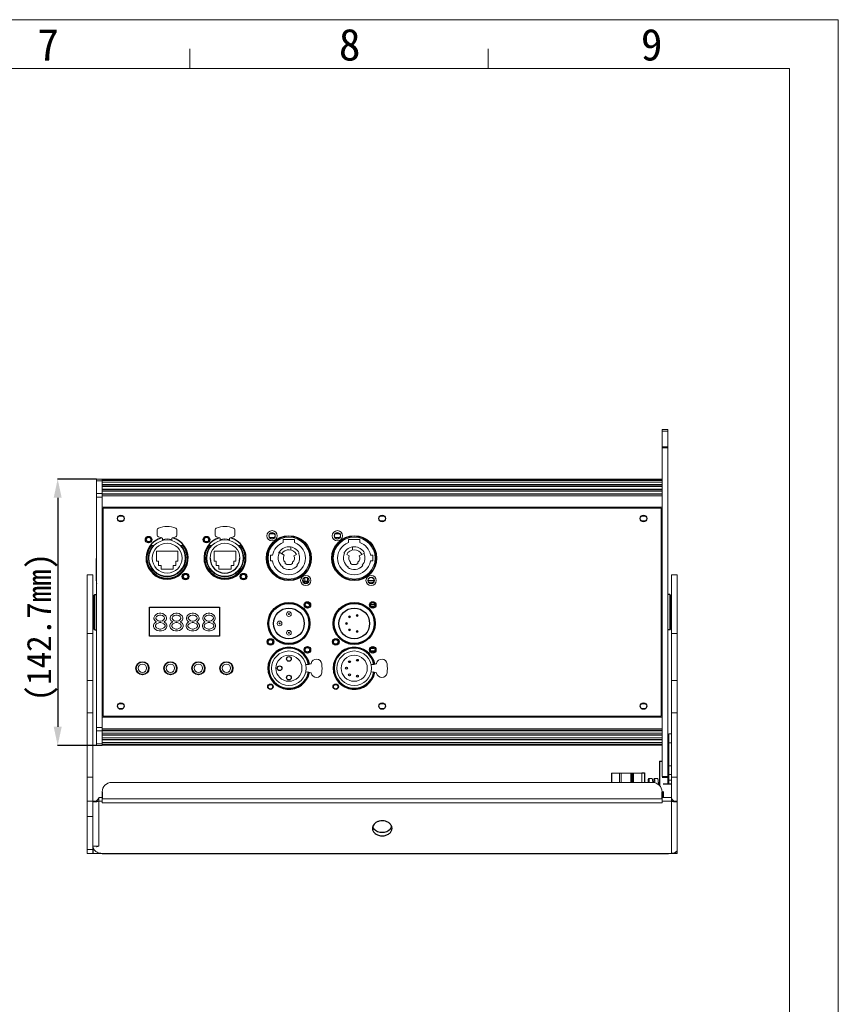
# Model space of a CAD drawing. Header units: millimetres. Extents: x 36962 to 38454, y -11669 to -10615.
# Tile 30 of 30: x 38016 to 38454, y -11142 to -10615. Entities that reach past the tile are written whole.
import ezdxf

# ---------------------------------------------------------------- set-up
doc = ezdxf.new("R2010")
doc.units = ezdxf.units.MM
doc.header["$LTSCALE"] = 50
doc.header["$PDMODE"] = 2
doc.layers.get('0').update_dxf_attribs({"lineweight": 18})
for name, color, linetype in [('02___PRT_ALL_AXES', 7, 'Continuous'), ('03___PRT_ALL_CURVES', 7, 'Continuous'), ('LA1404-03-00TEXT', 7, 'Continuous')]:
    doc.layers.add(name, color=color, linetype=linetype)
doc.styles.get("Standard").update_dxf_attribs({"font": 'txt', "bigfont": 'gbcbig.shx'})
doc.styles.add('TEXTSTYLE_2', font='SimSun Regular.ttf')
doc.dimstyles.new('DIMSTYLE_1', dxfattribs={"dimtxt": 3.5, "dimasz": 3.5, "dimexe": 0.18, "dimexo": 0.0625, "dimgap": 0.09, "dimtad": 1, "dimdsep": 46, "dimtxsty": 'Standard', "dimblk": '_FILLED', "dimblk1": '_FILLED', "dimblk2": '_FILLED', "dimcen": 0.09, "dimadec": 0, "dimazin": 0, "dimtp": 0.01, "dimtm": 0.01, "dimtfac": 1, "dimtofl": 0, "dimtmove": 0, "dimatfit": 3, "dimldrblk": '_FILLED', "dimfxl": 1, "dimtolj": 1, "dimarcsym": 0})

# ---------------------------------------------------------------- blocks, each defined once
blk = doc.blocks.new('_FILLED')
at = {"color": 0, "linetype": 'ByBlock'}
blk.add_solid([(0, 0), (-1, 0.214), (-1, -0.214)], dxfattribs=at)
blk = doc.blocks.new('*D41')
at = {"color": 0, "linetype": 'Continuous', "lineweight": -2, "ltscale": 0.6, "transparency": 16777216}
for p, q in [((38057.02, -10860.65), (38036.03, -10860.65)), ((38036.21, -10870.65), (38036.21, -10993.33)), ((38057.02, -11003.33), (38036.03, -11003.33))]:
    blk.add_line(p, q, dxfattribs=at)
at = {"layer": 'Defpoints', "color": 0, "linetype": 'Continuous', "ltscale": 0.6, "transparency": 16777216}
for p in [(38057.09, -10860.65), (38036.21, -11003.33), (38057.09, -11003.33)]:
    blk.add_point(p, dxfattribs=at)
at = {"color": 0, "linetype": 'Continuous', "lineweight": -2, "ltscale": 0.6, "transparency": 16777216, "xscale": 10, "yscale": 10, "zscale": 10}
for p, rotation in [((38036.21, -10860.65), 90), ((38036.21, -11003.33), 270)]:
    blk.add_blockref('_FILLED', p, dxfattribs=dict(at, rotation=rotation))
at = {"color": 0, "linetype": 'Continuous', "ltscale": 0.6, "transparency": 16777216, "insert": (38019.65, -10939.97), "char_height": 13, "attachment_point": 2, "rotation": 90}
blk.add_mtext('\\A1;{\\fSimSun|b0|i0|c134|p2;(142.7mm)}', dxfattribs=at)

msp = doc.modelspace()

# ---------------------------------------------------------------- linework, layer by layer
at = {"color": 2}
for p in [(36962.46, -10614.55), (38454.44, -11669.48)]:
    msp.add_line(p, (38454.44, -10614.55), dxfattribs=at)
at = {"color": 7}
for p, q in [((38107.07, -10640.72), (38107.07, -10630.09)), ((38266.84, -10640.72), (38266.84, -10630.09)), ((36988.64, -10640.72), (38428.27, -10640.72)), ((38428.27, -11643.31), (38428.27, -10640.72))]:
    msp.add_line(p, q, dxfattribs=at)
at = {"color": 7, "linetype": 'Continuous'}
for p, q in [((38363.09, -10834.02), (38360.09, -10834.02)), ((38363.09, -10834.02), (38363.09, -11023.99)), ((38363.09, -10835.04), (38360.09, -10835.04)), ((38360.09, -10843.42), (38363.09, -10843.42)), ((38360.09, -10843.99), (38363.09, -10843.99)), ((38057.09, -10860.65), (38060.09, -10860.65)), ((38057.09, -11003.33), (38057.09, -10860.65)), ((38057.09, -10861.52), (38060.09, -10861.52)), ((38060.09, -10860.71), (38360.09, -10860.71)), ((38060.09, -10860.75), (38360.09, -10860.75)), ((38360.09, -10860.81), (38060.09, -10860.81)), ((38060.09, -10861.15), (38360.09, -10861.15)), ((38060.09, -10861.23), (38360.09, -10861.23)), ((38060.09, -10861.41), (38060.09, -10861.23)), ((38360.09, -10861.41), (38060.09, -10861.41)), ((38360.09, -10862.23), (38060.09, -10862.23)), ((38060.09, -10863.61), (38360.09, -10863.61)), ((38060.09, -10863.69), (38360.09, -10863.69)), ((38060.09, -10863.87), (38360.09, -10863.87)), ((38060.09, -10864.69), (38360.09, -10864.69)), ((38057.09, -10868.46), (38060.09, -10868.46)), ((38057.09, -10870.29), (38060.09, -10870.29)), ((38360.09, -10866.07), (38060.09, -10866.07)), ((38360.09, -10866.15), (38060.09, -10866.15)), ((38060.09, -10866.33), (38360.09, -10866.33)), ((38060.09, -10867.15), (38360.09, -10867.15)), ((38360.09, -10868.53), (38060.09, -10868.53)), ((38360.09, -10868.61), (38060.09, -10868.61)), ((38060.09, -10870.29), (38060.09, -10868.61)), ((38360.09, -10868.79), (38060.09, -10868.79)), ((38360.09, -10869.61), (38060.09, -10869.61)), ((38360.09, -10875.74), (38060.09, -10875.74)), ((38359.59, -10876.24), (38060.59, -10876.24)), ((38060.59, -10876.24), (38060.59, -10987.74)), ((38359.59, -10987.74), (38359.59, -10876.24)), ((38060.59, -10880.49), (38060.09, -10880.49)), ((38071.3, -10880.49), (38068.88, -10880.49)), ((38211.3, -10880.49), (38208.88, -10880.49)), ((38351.3, -10880.49), (38348.88, -10880.49)), ((38360.09, -10880.49), (38359.59, -10880.49)), ((38060.59, -10882.99), (38060.09, -10882.99)), ((38060.59, -10884.99), (38060.09, -10884.99)), ((38071.3, -10882.99), (38068.88, -10882.99)), ((38211.3, -10882.99), (38208.88, -10882.99)), ((38351.3, -10882.99), (38348.88, -10882.99)), ((38360.09, -10882.99), (38359.59, -10882.99)), ((38360.09, -10884.99), (38359.59, -10884.99)), ((38060.59, -10887.49), (38060.09, -10887.49)), ((38060.59, -10889.99), (38060.09, -10889.99)), ((38060.59, -10891.99), (38060.09, -10891.99)), ((38089.59, -10887.88), (38089.59, -10890.69)), ((38100.09, -10890.69), (38100.09, -10887.88)), ((38120.59, -10887.88), (38120.59, -10890.69)), ((38131.09, -10890.69), (38131.09, -10887.88)), ((38152.32, -10891.99), (38149.8, -10891.99)), ((38152.29, -10889.99), (38149.83, -10889.99)), ((38187.32, -10891.99), (38184.8, -10891.99)), ((38187.29, -10889.99), (38184.83, -10889.99)), ((38360.09, -10887.49), (38359.59, -10887.49)), ((38360.09, -10889.99), (38359.59, -10889.99)), ((38360.09, -10891.99), (38359.59, -10891.99)), ((38060.09, -10892.94), (38060.59, -10892.94)), ((38060.09, -10896.74), (38060.59, -10896.74)), ((38086.21, -10896.17), (38087.87, -10896.17)), ((38092.34, -10893.57), (38092.34, -10892.24)), ((38097.34, -10893.57), (38097.34, -10892.24)), ((38098.66, -10895.97), (38098.91, -10896.17)), ((38098.91, -10896.17), (38099.02, -10896.17)), ((38101.8, -10896.17), (38103.47, -10896.17)), ((38117.21, -10896.17), (38118.87, -10896.17)), ((38123.34, -10893.57), (38123.34, -10892.24)), ((38128.34, -10893.57), (38128.34, -10892.24)), ((38129.66, -10895.97), (38129.91, -10896.17)), ((38129.91, -10896.17), (38130.02, -10896.17)), ((38132.8, -10896.17), (38134.47, -10896.17)), ((38163.09, -10893.09), (38157.09, -10893.09)), ((38157.09, -10893.09), (38157.09, -10894.61)), ((38161.09, -10896.97), (38161.09, -10898.6)), ((38163.09, -10894.61), (38163.09, -10893.09)), ((38198.09, -10893.09), (38192.09, -10893.09)), ((38192.09, -10893.09), (38192.09, -10894.61)), ((38194.09, -10896.97), (38194.09, -10898.6)), ((38198.09, -10894.61), (38198.09, -10893.09)), ((38359.59, -10892.94), (38360.09, -10892.94)), ((38359.59, -10896.74), (38360.09, -10896.74)), ((38083.84, -10902.99), (38083.84, -10900.77)), ((38100.59, -10899.23), (38089.09, -10899.23)), ((38089.09, -10899.23), (38089.09, -10904.55)), ((38100.59, -10904.55), (38100.59, -10899.23)), ((38114.84, -10902.99), (38114.84, -10900.77)), ((38131.59, -10899.23), (38120.09, -10899.23)), ((38120.09, -10899.23), (38120.09, -10904.55)), ((38131.59, -10904.55), (38131.59, -10899.23)), ((38151.32, -10901.48), (38150.19, -10901.48)), ((38150.19, -10901.48), (38150.19, -10904.49)), ((38154.6, -10900.33), (38154.91, -10900.48)), ((38157.53, -10901.42), (38154.89, -10899.81)), ((38164.14, -10901.03), (38162.79, -10901.68)), ((38165.26, -10900.48), (38165.58, -10900.33)), ((38189.6, -10900.33), (38189.91, -10900.48)), ((38192.39, -10901.68), (38191.04, -10901.03)), ((38197.79, -10901.68), (38200.58, -10900.33)), ((38204.99, -10901.48), (38203.86, -10901.48)), ((38204.99, -10904.49), (38204.99, -10901.48)), ((38060.59, -10903.99), (38060.09, -10903.99)), ((38089.09, -10904.55), (38090.14, -10904.55)), ((38090.14, -10904.55), (38090.14, -10907.02)), ((38090.14, -10907.02), (38091.61, -10907.02)), ((38091.61, -10907.02), (38091.61, -10908.95)), ((38098.07, -10907.02), (38099.54, -10907.02)), ((38098.07, -10908.95), (38098.07, -10907.02)), ((38099.54, -10904.55), (38100.59, -10904.55)), ((38099.54, -10907.02), (38099.54, -10904.55)), ((38105.84, -10902.99), (38105.84, -10905.21)), ((38120.09, -10904.55), (38121.14, -10904.55)), ((38121.14, -10904.55), (38121.14, -10907.02)), ((38121.14, -10907.02), (38122.61, -10907.02)), ((38122.61, -10907.02), (38122.61, -10908.95)), ((38129.07, -10907.02), (38130.54, -10907.02)), ((38129.07, -10908.95), (38129.07, -10907.02)), ((38130.54, -10904.55), (38131.59, -10904.55)), ((38130.54, -10907.02), (38130.54, -10904.55)), ((38136.84, -10902.99), (38136.84, -10905.21)), ((38150.19, -10904.49), (38151.31, -10904.49)), ((38156.8, -10907.71), (38156.6, -10908)), ((38158.09, -10905.86), (38158.09, -10905.23)), ((38162.09, -10905.23), (38162.09, -10905.86)), ((38164.66, -10907.03), (38164.4, -10906.8)), ((38191.8, -10907.71), (38191.6, -10908)), ((38193.09, -10905.86), (38193.09, -10905.23)), ((38197.09, -10905.23), (38197.09, -10905.86)), ((38199.66, -10907.03), (38199.4, -10906.8)), ((38203.86, -10904.49), (38204.99, -10904.49)), ((38359.59, -10903.99), (38360.09, -10903.99)), ((38359.59, -10906.14), (38360.09, -10906.14)), ((38360.09, -10906.23), (38359.59, -10906.23)), ((38360.09, -10907.95), (38359.59, -10907.95)), ((38052.09, -10911.99), (38055.09, -10911.99)), ((38055.09, -11033.15), (38055.09, -10911.99)), ((38091.61, -10908.95), (38098.07, -10908.95)), ((38122.61, -10908.95), (38129.07, -10908.95)), ((38360.09, -10908.05), (38359.59, -10908.05)), ((38359.59, -10909.19), (38360.09, -10909.19)), ((38359.59, -10911.79), (38360.09, -10911.79)), ((38360.09, -10913.01), (38359.59, -10913.01)), ((38365.09, -11031.67), (38365.09, -10911.99)), ((38368.09, -10911.99), (38365.09, -10911.99)), ((38060.09, -10913.99), (38060.59, -10913.49)), ((38170.62, -10915.49), (38167.61, -10915.49)), ((38167.69, -10915.39), (38167.69, -10914.26)), ((38167.69, -10915.39), (38170.09, -10915.39)), ((38167.75, -10915.79), (38170.48, -10915.79)), ((38168.69, -10915.39), (38168.69, -10913.44)), ((38170.09, -10915.39), (38170.09, -10913.7)), ((38202.51, -10914.89), (38205.71, -10914.89)), ((38202.75, -10915.79), (38205.48, -10915.79)), ((38360.09, -10913.99), (38359.59, -10913.49)), ((38055.59, -10922.99), (38056.09, -10922.49)), ((38055.59, -10940.99), (38055.59, -10922.99)), ((38056.09, -10941.49), (38056.09, -10922.49)), ((38364.59, -10922.99), (38364.09, -10922.49)), ((38364.09, -10922.49), (38364.09, -10941.49)), ((38364.59, -10922.99), (38364.59, -10940.99)), ((38163.3, -10927.24), (38156.88, -10927.24)), ((38168.77, -10928.34), (38169.86, -10928.98)), ((38169.73, -10929.01), (38168.81, -10928.48)), ((38171.23, -10928.03), (38169.42, -10926.99)), ((38169.58, -10929.27), (38169.73, -10929.01)), ((38169.86, -10928.98), (38169.68, -10929.3)), ((38198.3, -10927.24), (38191.88, -10927.24)), ((38206.22, -10927.99), (38203.75, -10927.99)), ((38206.19, -10927.75), (38203.79, -10927.75)), ((38204.12, -10928.99), (38205.85, -10928.99)), ((38088.18, -10933.91), (38087.78, -10934.92)), ((38088.77, -10933.3), (38088.18, -10933.91)), ((38089.76, -10932.69), (38088.77, -10933.3)), ((38088.77, -10934.92), (38089.17, -10934.31)), ((38089.17, -10934.31), (38089.96, -10933.7)), ((38090.75, -10932.49), (38089.76, -10932.69)), ((38089.96, -10933.7), (38090.75, -10933.5)), ((38091.55, -10932.49), (38090.75, -10932.49)), ((38090.75, -10933.5), (38091.55, -10933.5)), ((38092.53, -10932.69), (38091.55, -10932.49)), ((38091.55, -10933.5), (38092.34, -10933.7)), ((38092.34, -10933.7), (38093.13, -10934.31)), ((38093.52, -10933.3), (38092.53, -10932.69)), ((38093.13, -10934.31), (38093.52, -10934.92)), ((38094.12, -10933.91), (38093.52, -10933.3)), ((38094.51, -10934.92), (38094.12, -10933.91)), ((38096.89, -10933.91), (38096.49, -10934.92)), ((38097.48, -10933.3), (38096.89, -10933.91)), ((38098.47, -10932.69), (38097.48, -10933.3)), ((38097.48, -10934.92), (38097.88, -10934.31)), ((38097.88, -10934.31), (38098.67, -10933.7)), ((38099.46, -10932.49), (38098.47, -10932.69)), ((38098.67, -10933.7), (38099.46, -10933.5)), ((38100.25, -10932.49), (38099.46, -10932.49)), ((38099.46, -10933.5), (38100.25, -10933.5)), ((38101.24, -10932.69), (38100.25, -10932.49)), ((38100.25, -10933.5), (38101.05, -10933.7)), ((38101.05, -10933.7), (38101.84, -10934.31)), ((38102.23, -10933.3), (38101.24, -10932.69)), ((38101.84, -10934.31), (38102.23, -10934.92)), ((38102.83, -10933.91), (38102.23, -10933.3)), ((38103.22, -10934.92), (38102.83, -10933.91)), ((38105.6, -10933.91), (38105.2, -10934.92)), ((38106.19, -10933.3), (38105.6, -10933.91)), ((38107.18, -10932.69), (38106.19, -10933.3)), ((38106.19, -10934.92), (38106.59, -10934.31)), ((38106.59, -10934.31), (38107.38, -10933.7)), ((38108.17, -10932.49), (38107.18, -10932.69)), ((38107.38, -10933.7), (38108.17, -10933.5)), ((38108.96, -10932.49), (38108.17, -10932.49)), ((38108.17, -10933.5), (38108.96, -10933.5)), ((38109.95, -10932.69), (38108.96, -10932.49)), ((38108.96, -10933.5), (38109.75, -10933.7)), ((38109.75, -10933.7), (38110.55, -10934.31)), ((38110.94, -10933.3), (38109.95, -10932.69)), ((38110.55, -10934.31), (38110.94, -10934.92)), ((38111.53, -10933.91), (38110.94, -10933.3)), ((38111.93, -10934.92), (38111.53, -10933.91)), ((38114.31, -10933.91), (38113.91, -10934.92)), ((38114.9, -10933.3), (38114.31, -10933.91)), ((38115.89, -10932.69), (38114.9, -10933.3)), ((38114.9, -10934.92), (38115.3, -10934.31)), ((38115.3, -10934.31), (38116.09, -10933.7)), ((38116.88, -10932.49), (38115.89, -10932.69)), ((38116.09, -10933.7), (38116.88, -10933.5)), ((38117.67, -10932.49), (38116.88, -10932.49)), ((38116.88, -10933.5), (38117.67, -10933.5)), ((38118.66, -10932.69), (38117.67, -10932.49)), ((38117.67, -10933.5), (38118.46, -10933.7)), ((38118.46, -10933.7), (38119.25, -10934.31)), ((38119.65, -10933.3), (38118.66, -10932.69)), ((38119.25, -10934.31), (38119.65, -10934.92)), ((38120.24, -10933.91), (38119.65, -10933.3)), ((38120.64, -10934.92), (38120.24, -10933.91)), ((38087.98, -10937.95), (38087.59, -10938.96)), ((38087.59, -10938.96), (38087.59, -10939.57)), ((38087.59, -10939.57), (38087.98, -10940.58)), ((38087.78, -10934.92), (38087.78, -10935.52)), ((38087.78, -10935.52), (38088.18, -10936.33)), ((38088.77, -10937.34), (38087.98, -10937.95)), ((38088.18, -10936.33), (38088.77, -10936.94)), ((38088.58, -10938.96), (38089.17, -10938.15)), ((38088.58, -10939.57), (38088.58, -10938.96)), ((38089.17, -10940.37), (38088.58, -10939.57)), ((38088.77, -10935.32), (38088.77, -10934.92)), ((38089.17, -10935.93), (38088.77, -10935.32)), ((38088.77, -10936.94), (38089.17, -10937.14)), ((38089.17, -10937.14), (38088.77, -10937.34)), ((38089.96, -10936.53), (38089.17, -10935.93)), ((38089.17, -10938.15), (38089.96, -10937.75)), ((38090.75, -10936.74), (38089.96, -10936.53)), ((38089.96, -10937.75), (38090.75, -10937.54)), ((38091.55, -10936.74), (38090.75, -10936.74)), ((38090.75, -10937.54), (38091.55, -10937.54)), ((38092.34, -10936.53), (38091.55, -10936.74)), ((38091.55, -10937.54), (38092.34, -10937.75)), ((38093.13, -10935.93), (38092.34, -10936.53)), ((38092.34, -10937.75), (38093.13, -10938.15)), ((38093.52, -10935.32), (38093.13, -10935.93)), ((38093.13, -10937.14), (38093.52, -10936.94)), ((38093.52, -10937.34), (38093.13, -10937.14)), ((38093.13, -10938.15), (38093.72, -10938.96)), ((38093.72, -10939.57), (38093.13, -10940.37)), ((38093.52, -10934.92), (38093.52, -10935.32)), ((38093.52, -10936.94), (38094.12, -10936.33)), ((38094.32, -10937.95), (38093.52, -10937.34)), ((38093.72, -10938.96), (38093.72, -10939.57)), ((38094.12, -10936.33), (38094.51, -10935.52)), ((38094.71, -10938.96), (38094.32, -10937.95)), ((38094.32, -10940.58), (38094.71, -10939.57)), ((38094.51, -10935.52), (38094.51, -10934.92)), ((38094.71, -10939.57), (38094.71, -10938.96)), ((38096.69, -10937.95), (38096.3, -10938.96)), ((38096.3, -10938.96), (38096.3, -10939.57)), ((38096.3, -10939.57), (38096.69, -10940.58)), ((38096.49, -10934.92), (38096.49, -10935.52)), ((38096.49, -10935.52), (38096.89, -10936.33)), ((38097.48, -10937.34), (38096.69, -10937.95)), ((38096.89, -10936.33), (38097.48, -10936.94)), ((38097.28, -10938.96), (38097.88, -10938.15)), ((38097.28, -10939.57), (38097.28, -10938.96)), ((38097.88, -10940.37), (38097.28, -10939.57)), ((38097.48, -10935.32), (38097.48, -10934.92)), ((38097.88, -10935.93), (38097.48, -10935.32)), ((38097.48, -10936.94), (38097.88, -10937.14)), ((38097.88, -10937.14), (38097.48, -10937.34)), ((38098.67, -10936.53), (38097.88, -10935.93)), ((38097.88, -10938.15), (38098.67, -10937.75)), ((38099.46, -10936.74), (38098.67, -10936.53)), ((38098.67, -10937.75), (38099.46, -10937.54)), ((38100.25, -10936.74), (38099.46, -10936.74)), ((38099.46, -10937.54), (38100.25, -10937.54)), ((38101.05, -10936.53), (38100.25, -10936.74)), ((38100.25, -10937.54), (38101.05, -10937.75)), ((38101.84, -10935.93), (38101.05, -10936.53)), ((38101.05, -10937.75), (38101.84, -10938.15)), ((38102.23, -10935.32), (38101.84, -10935.93)), ((38101.84, -10937.14), (38102.23, -10936.94)), ((38102.23, -10937.34), (38101.84, -10937.14)), ((38101.84, -10938.15), (38102.43, -10938.96)), ((38102.43, -10939.57), (38101.84, -10940.37)), ((38102.23, -10934.92), (38102.23, -10935.32)), ((38102.23, -10936.94), (38102.83, -10936.33)), ((38103.02, -10937.95), (38102.23, -10937.34)), ((38102.43, -10938.96), (38102.43, -10939.57)), ((38102.83, -10936.33), (38103.22, -10935.52)), ((38103.42, -10938.96), (38103.02, -10937.95)), ((38103.02, -10940.58), (38103.42, -10939.57)), ((38103.22, -10935.52), (38103.22, -10934.92)), ((38103.42, -10939.57), (38103.42, -10938.96)), ((38105.4, -10937.95), (38105, -10938.96)), ((38105, -10938.96), (38105, -10939.57)), ((38105, -10939.57), (38105.4, -10940.58)), ((38105.2, -10934.92), (38105.2, -10935.52)), ((38105.2, -10935.52), (38105.6, -10936.33)), ((38106.19, -10937.34), (38105.4, -10937.95)), ((38105.6, -10936.33), (38106.19, -10936.94)), ((38105.99, -10938.96), (38106.59, -10938.15)), ((38105.99, -10939.57), (38105.99, -10938.96)), ((38106.59, -10940.37), (38105.99, -10939.57)), ((38106.19, -10935.32), (38106.19, -10934.92)), ((38106.59, -10935.93), (38106.19, -10935.32)), ((38106.19, -10936.94), (38106.59, -10937.14)), ((38106.59, -10937.14), (38106.19, -10937.34)), ((38107.38, -10936.53), (38106.59, -10935.93)), ((38106.59, -10938.15), (38107.38, -10937.75)), ((38108.17, -10936.74), (38107.38, -10936.53)), ((38107.38, -10937.75), (38108.17, -10937.54)), ((38108.96, -10936.74), (38108.17, -10936.74)), ((38108.17, -10937.54), (38108.96, -10937.54)), ((38109.75, -10936.53), (38108.96, -10936.74)), ((38108.96, -10937.54), (38109.75, -10937.75)), ((38110.55, -10935.93), (38109.75, -10936.53)), ((38109.75, -10937.75), (38110.55, -10938.15)), ((38110.94, -10935.32), (38110.55, -10935.93)), ((38110.55, -10937.14), (38110.94, -10936.94)), ((38110.94, -10937.34), (38110.55, -10937.14)), ((38110.55, -10938.15), (38111.14, -10938.96)), ((38111.14, -10939.57), (38110.55, -10940.37)), ((38110.94, -10934.92), (38110.94, -10935.32)), ((38110.94, -10936.94), (38111.53, -10936.33)), ((38111.73, -10937.95), (38110.94, -10937.34)), ((38111.14, -10938.96), (38111.14, -10939.57)), ((38111.53, -10936.33), (38111.93, -10935.52)), ((38112.13, -10938.96), (38111.73, -10937.95)), ((38111.73, -10940.58), (38112.13, -10939.57)), ((38111.93, -10935.52), (38111.93, -10934.92)), ((38112.13, -10939.57), (38112.13, -10938.96)), ((38114.11, -10937.95), (38113.71, -10938.96)), ((38113.71, -10938.96), (38113.71, -10939.57)), ((38113.71, -10939.57), (38114.11, -10940.58)), ((38113.91, -10934.92), (38113.91, -10935.52)), ((38113.91, -10935.52), (38114.31, -10936.33)), ((38114.9, -10937.34), (38114.11, -10937.95)), ((38114.31, -10936.33), (38114.9, -10936.94)), ((38114.7, -10938.96), (38115.3, -10938.15)), ((38114.7, -10939.57), (38114.7, -10938.96)), ((38115.3, -10940.37), (38114.7, -10939.57)), ((38114.9, -10935.32), (38114.9, -10934.92)), ((38115.3, -10935.93), (38114.9, -10935.32)), ((38114.9, -10936.94), (38115.3, -10937.14)), ((38115.3, -10937.14), (38114.9, -10937.34)), ((38116.09, -10936.53), (38115.3, -10935.93)), ((38115.3, -10938.15), (38116.09, -10937.75)), ((38116.88, -10936.74), (38116.09, -10936.53)), ((38116.09, -10937.75), (38116.88, -10937.54)), ((38117.67, -10936.74), (38116.88, -10936.74)), ((38116.88, -10937.54), (38117.67, -10937.54)), ((38118.46, -10936.53), (38117.67, -10936.74)), ((38117.67, -10937.54), (38118.46, -10937.75)), ((38119.25, -10935.93), (38118.46, -10936.53)), ((38118.46, -10937.75), (38119.25, -10938.15)), ((38119.65, -10935.32), (38119.25, -10935.93)), ((38119.25, -10937.14), (38119.65, -10936.94)), ((38119.65, -10937.34), (38119.25, -10937.14)), ((38119.25, -10938.15), (38119.85, -10938.96)), ((38119.85, -10939.57), (38119.25, -10940.37)), ((38119.65, -10934.92), (38119.65, -10935.32)), ((38119.65, -10936.94), (38120.24, -10936.33)), ((38120.44, -10937.95), (38119.65, -10937.34)), ((38119.85, -10938.96), (38119.85, -10939.57)), ((38120.24, -10936.33), (38120.64, -10935.52)), ((38120.84, -10938.96), (38120.44, -10937.95)), ((38120.44, -10940.58), (38120.84, -10939.57)), ((38120.64, -10935.52), (38120.64, -10934.92)), ((38120.84, -10939.57), (38120.84, -10938.96)), ((38052.09, -10943.41), (38055.09, -10943.41)), ((38055.59, -10940.99), (38056.09, -10941.49)), ((38087.98, -10940.58), (38088.58, -10941.18)), ((38088.58, -10941.18), (38089.57, -10941.79)), ((38089.96, -10940.78), (38089.17, -10940.37)), ((38089.57, -10941.79), (38090.56, -10941.99)), ((38090.75, -10940.98), (38089.96, -10940.78)), ((38090.56, -10941.99), (38091.74, -10941.99)), ((38091.55, -10940.98), (38090.75, -10940.98)), ((38092.34, -10940.78), (38091.55, -10940.98)), ((38091.74, -10941.99), (38092.73, -10941.79)), ((38093.13, -10940.37), (38092.34, -10940.78)), ((38092.73, -10941.79), (38093.72, -10941.18)), ((38093.72, -10941.18), (38094.32, -10940.58)), ((38096.69, -10940.58), (38097.28, -10941.18)), ((38097.28, -10941.18), (38098.27, -10941.79)), ((38098.67, -10940.78), (38097.88, -10940.37)), ((38098.27, -10941.79), (38099.26, -10941.99)), ((38099.46, -10940.98), (38098.67, -10940.78)), ((38099.26, -10941.99), (38100.45, -10941.99)), ((38100.25, -10940.98), (38099.46, -10940.98)), ((38101.05, -10940.78), (38100.25, -10940.98)), ((38100.45, -10941.99), (38101.44, -10941.79)), ((38101.84, -10940.37), (38101.05, -10940.78)), ((38101.44, -10941.79), (38102.43, -10941.18)), ((38102.43, -10941.18), (38103.02, -10940.58)), ((38105.4, -10940.58), (38105.99, -10941.18)), ((38105.99, -10941.18), (38106.98, -10941.79)), ((38107.38, -10940.78), (38106.59, -10940.37)), ((38106.98, -10941.79), (38107.97, -10941.99)), ((38108.17, -10940.98), (38107.38, -10940.78)), ((38107.97, -10941.99), (38109.16, -10941.99)), ((38108.96, -10940.98), (38108.17, -10940.98)), ((38109.75, -10940.78), (38108.96, -10940.98)), ((38109.16, -10941.99), (38110.15, -10941.79)), ((38110.55, -10940.37), (38109.75, -10940.78)), ((38110.15, -10941.79), (38111.14, -10941.18)), ((38111.14, -10941.18), (38111.73, -10940.58)), ((38114.11, -10940.58), (38114.7, -10941.18)), ((38114.7, -10941.18), (38115.69, -10941.79)), ((38116.09, -10940.78), (38115.3, -10940.37)), ((38115.69, -10941.79), (38116.68, -10941.99)), ((38116.88, -10940.98), (38116.09, -10940.78)), ((38116.68, -10941.99), (38117.87, -10941.99)), ((38117.67, -10940.98), (38116.88, -10940.98)), ((38118.46, -10940.78), (38117.67, -10940.98)), ((38117.87, -10941.99), (38118.86, -10941.79)), ((38119.25, -10940.37), (38118.46, -10940.78)), ((38118.86, -10941.79), (38119.85, -10941.18)), ((38119.85, -10941.18), (38120.44, -10940.58)), ((38364.59, -10940.99), (38364.09, -10941.49)), ((38368.09, -10943.41), (38365.09, -10943.41)), ((38060.09, -10949.99), (38060.59, -10950.49)), ((38163.3, -10948.74), (38160.09, -10948.74)), ((38198.3, -10948.74), (38195.09, -10948.74)), ((38360.09, -10949.99), (38359.59, -10950.49)), ((38060.59, -10954.39), (38060.09, -10954.39)), ((38060.09, -10955.39), (38060.59, -10955.39)), ((38163.3, -10951.24), (38156.88, -10951.24)), ((38198.3, -10951.24), (38191.88, -10951.24)), ((38206.11, -10952.61), (38203.86, -10952.61)), ((38203.96, -10951.39), (38206.01, -10951.39)), ((38359.59, -10951.39), (38360.09, -10951.39)), ((38360.09, -10952.61), (38359.59, -10952.61)), ((38360.09, -10954.17), (38359.59, -10954.17)), ((38359.59, -10955.39), (38360.09, -10955.39)), ((38060.09, -10957.99), (38060.59, -10957.99)), ((38060.09, -10958.99), (38060.59, -10958.99)), ((38169.62, -10959.96), (38169.33, -10960.03)), ((38204.62, -10959.96), (38204.33, -10960.03)), ((38359.59, -10957.99), (38360.09, -10957.99)), ((38360.09, -10959.21), (38359.59, -10959.21)), ((38169.33, -10963.96), (38169.62, -10964.02)), ((38204.33, -10963.96), (38204.62, -10964.02)), ((38360.09, -10960.77), (38359.59, -10960.77)), ((38360.09, -10960.99), (38359.59, -10960.99)), ((38359.59, -10963.99), (38360.09, -10963.99)), ((38052.09, -10968.62), (38055.09, -10968.62)), ((38368.09, -10968.62), (38365.09, -10968.62)), ((38060.59, -10971.99), (38060.09, -10971.99)), ((38060.59, -10973.99), (38060.09, -10973.99)), ((38060.59, -10976.49), (38060.09, -10976.49)), ((38163.3, -10972.74), (38160.09, -10972.74)), ((38198.3, -10972.74), (38195.09, -10972.74)), ((38360.09, -10971.99), (38359.59, -10971.99)), ((38360.09, -10973.99), (38359.59, -10973.99)), ((38360.09, -10976.49), (38359.59, -10976.49)), ((38060.59, -10978.99), (38060.09, -10978.99)), ((38060.59, -10980.99), (38060.09, -10980.99)), ((38071.3, -10980.99), (38068.88, -10980.99)), ((38211.3, -10980.99), (38208.88, -10980.99)), ((38351.3, -10980.99), (38348.88, -10980.99)), ((38360.09, -10978.99), (38359.59, -10978.99)), ((38360.09, -10980.99), (38359.59, -10980.99)), ((38052.09, -10985.79), (38055.09, -10985.79)), ((38060.59, -10983.49), (38060.09, -10983.49)), ((38071.3, -10983.49), (38068.88, -10983.49)), ((38211.3, -10983.49), (38208.88, -10983.49)), ((38351.3, -10983.49), (38348.88, -10983.49)), ((38360.09, -10983.49), (38359.59, -10983.49)), ((38368.09, -10985.79), (38365.09, -10985.79)), ((38360.09, -10988.24), (38060.09, -10988.24)), ((38060.59, -10987.74), (38359.59, -10987.74)), ((38057.09, -10993.69), (38060.09, -10993.69)), ((38057.09, -10995.52), (38060.09, -10995.52)), ((38060.09, -10995.37), (38060.09, -10993.69)), ((38060.09, -10994.37), (38360.09, -10994.37)), ((38060.09, -10995.19), (38360.09, -10995.19)), ((38060.09, -10995.37), (38360.09, -10995.37)), ((38060.09, -10995.45), (38360.09, -10995.45)), ((38360.09, -10996.83), (38060.09, -10996.83)), ((38360.09, -10997.65), (38060.09, -10997.65)), ((38363.59, -11023.99), (38363.59, -10997.15)), ((38365.09, -10997.15), (38363.59, -10997.15)), ((38057.09, -11002.47), (38060.09, -11002.47)), ((38060.09, -10997.83), (38360.09, -10997.83)), ((38060.09, -10997.91), (38360.09, -10997.91)), ((38360.09, -10999.29), (38060.09, -10999.29)), ((38360.09, -11000.12), (38060.09, -11000.12)), ((38360.09, -11000.29), (38060.09, -11000.29)), ((38360.09, -11000.37), (38060.09, -11000.37)), ((38060.09, -11001.76), (38360.09, -11001.76)), ((38060.09, -11002.58), (38360.09, -11002.58)), ((38360.09, -11002.76), (38060.09, -11002.76)), ((38360.09, -11002.83), (38060.09, -11002.83)), ((38365.09, -11002.03), (38363.59, -11002.03)), ((38057.09, -11003.33), (38060.09, -11003.33)), ((38060.09, -11003.17), (38360.09, -11003.17)), ((38060.09, -11003.24), (38360.09, -11003.24)), ((38060.09, -11003.27), (38360.09, -11003.27)), ((38332.85, -11018.24), (38332.85, -11023.15)), ((38332.85, -11018.24), (38349.34, -11018.24)), ((38333.18, -11023.15), (38333.18, -11018.24)), ((38337.18, -11023.15), (38337.18, -11018.24)), ((38338.16, -11018.24), (38338.16, -11023.15)), ((38343.32, -11018.24), (38343.32, -11023.15)), ((38343.87, -11023.15), (38343.87, -11018.24)), ((38343.99, -11018.24), (38343.99, -11023.15)), ((38344.07, -11018.24), (38344.07, -11023.15)), ((38344.16, -11018.24), (38344.16, -11023.15)), ((38344.24, -11018.24), (38344.24, -11023.15)), ((38344.33, -11018.24), (38344.33, -11023.15)), ((38344.42, -11018.24), (38344.42, -11023.15)), ((38344.5, -11018.24), (38344.5, -11023.15)), ((38344.59, -11018.24), (38344.59, -11023.15)), ((38344.67, -11018.24), (38344.67, -11023.15)), ((38344.78, -11018.24), (38344.78, -11023.15)), ((38344.79, -11018.24), (38344.79, -11023.15)), ((38349.23, -11023.15), (38349.23, -11018.24)), ((38349.23, -11023.15), (38349.23, -11018.24)), ((38363.59, -11014.21), (38365.09, -11014.21)), ((38055.09, -11020.36), (38052.09, -11020.36)), ((38354.64, -11020.99), (38352.84, -11020.99)), ((38357.64, -11020.99), (38355.84, -11020.99)), ((38358.1, -11023.99), (38358.59, -11023.99)), ((38360.09, -11019.99), (38363.09, -11019.99)), ((38360.09, -11020.57), (38363.09, -11020.57)), ((38360.59, -11023.99), (38365.09, -11023.99)), ((38363.59, -11018.95), (38365.09, -11018.95)), ((38363.59, -11021.95), (38365.09, -11021.95)), ((38368.09, -11020.36), (38365.09, -11020.36)), ((38052.09, -11033.15), (38058.09, -11033.15)), ((38057.23, -11032.77), (38056.76, -11033.02)), ((38057.7, -11032.37), (38057.23, -11032.77)), ((38058.04, -11031.83), (38057.7, -11032.37)), ((38058.18, -11031.29), (38058.04, -11031.83)), ((38058.18, -11031.29), (38058.19, -11031.22)), ((38060.09, -11031.22), (38058.19, -11031.22)), ((38058.19, -11033.15), (38058.19, -11031.22)), ((38364.99, -11031.22), (38359.99, -11031.22)), ((38364.99, -11033.15), (38364.99, -11031.22)), ((38364.99, -11031.22), (38364.99, -11031.29)), ((38365.12, -11031.82), (38364.99, -11031.29)), ((38368.09, -11033.15), (38365.09, -11033.15)), ((38365.46, -11032.35), (38365.12, -11031.82)), ((38365.91, -11032.75), (38365.46, -11032.35)), ((38366.96, -11033.15), (38366.96, -11033.15)), ((38055.09, -11035.93), (38055.09, -11061.15)), ((38052.09, -11041.36), (38055.09, -11041.36)), ((38052.09, -11059.01), (38055.09, -11059.01)), ((38055.19, -11061.15), (38055.19, -11058.15)), ((38368.09, -11060.22), (38367.54, -11060.22)), ((38052.09, -11061.15), (38055.09, -11061.15))]:
    msp.add_line(p, q, dxfattribs=at)
at = {"color": 3, "linetype": 'Continuous'}
for p, q in [((38360.09, -11019.99), (38360.09, -10834.02)), ((38060.09, -10860.65), (38060.09, -10861.23)), ((38060.09, -10868.61), (38060.09, -10861.41)), ((38060.09, -10993.69), (38060.09, -10870.29)), ((38060.09, -10898.24), (38060.59, -10898.24)), ((38060.19, -10903.99), (38060.19, -10898.24)), ((38359.59, -10898.24), (38360.09, -10898.24)), ((38359.99, -10898.24), (38359.99, -10903.99)), ((38052.09, -11061.15), (38052.09, -10911.99)), ((38368.09, -11061.15), (38368.09, -10911.99)), ((38060.09, -11003.33), (38060.09, -10995.37)), ((38354.99, -11023.15), (38065.09, -11023.15)), ((38055.09, -11035.93), (38055.09, -11033.15)), ((38060.09, -11033.15), (38058.19, -11033.15)), ((38058.19, -11057.32), (38058.19, -11033.15)), ((38060.09, -11031.63), (38060.09, -11034.01)), ((38060.09, -11032.02), (38359.99, -11032.02)), ((38060.09, -11034.01), (38359.99, -11034.01)), ((38359.99, -11034.01), (38359.99, -11031.63)), ((38364.99, -11033.15), (38359.99, -11033.15)), ((38364.99, -11061.15), (38364.99, -11033.15)), ((38058.19, -11057.32), (38055.09, -11057.32)), ((38060.09, -11061.15), (38055.19, -11061.15)), ((38363.54, -11061.15), (38364.99, -11061.15))]:
    msp.add_line(p, q, dxfattribs=at)
at = {"color": 6, "linetype": 'Continuous'}
msp.add_line((38060.3, -10891.99), (38060.3, -10903.99), dxfattribs=at)
at = {"color": 7, "linetype": 'Continuous'}
for points in [[(38056.31, -11033.14), (38056.22, -11033.15), (38056.21, -11033.15)], [(38056.76, -11033.02), (38056.39, -11033.13), (38056.31, -11033.14)], [(38366.96, -11033.15), (38366.95, -11033.15), (38366.76, -11033.12), (38366.38, -11033), (38365.91, -11032.75)]]:
    msp.add_lwpolyline(points, dxfattribs=at)
for centre, radius in [((38151.06, -10891.01), 2.75), ((38160.09, -10902.99), 11.7), ((38160.09, -10902.99), 11.2), ((38151.06, -10891.01), 1.75), ((38151.06, -10891.01), 1.6), ((38186.06, -10891.01), 2.75), ((38195.09, -10902.99), 11.7), ((38195.09, -10902.99), 11.2), ((38186.06, -10891.01), 1.75), ((38186.06, -10891.01), 1.6), ((38094.84, -10902.99), 9.75), ((38094.84, -10902.99), 8), ((38125.84, -10902.99), 9.75), ((38169.11, -10914.97), 2.75), ((38169.11, -10914.97), 1.75), ((38204.11, -10914.97), 2.75), ((38204.11, -10914.97), 1.75), ((38169.11, -10914.97), 1.6), ((38204.11, -10914.97), 1.6), ((38160.09, -10932.99), 1.25), ((38160.09, -10932.99), 0.25), ((38192.51, -10934.49), 0.5), ((38192.51, -10934.49), 0.2), ((38196.68, -10933.74), 0.5), ((38196.68, -10933.74), 0.2), ((38155.09, -10937.99), 1.25), ((38155.09, -10937.99), 0.25), ((38190.91, -10937.99), 0.5), ((38190.91, -10937.99), 0.2), ((38160.09, -10942.99), 1.25), ((38160.09, -10942.99), 0.25), ((38192.51, -10941.49), 0.5), ((38192.51, -10941.49), 0.2), ((38196.71, -10942.24), 0.5), ((38196.71, -10942.24), 0.2), ((38160.09, -10961.99), 9.25), ((38160.09, -10961.99), 7), ((38195.09, -10961.99), 9.25), ((38195.09, -10961.99), 7), ((38081.59, -10961.99), 3.25), ((38081.59, -10961.99), 2.25), ((38096.59, -10961.99), 3.25), ((38096.59, -10961.99), 2.25), ((38111.59, -10961.99), 3.25), ((38111.59, -10961.99), 2.25), ((38126.59, -10961.99), 3.25), ((38126.59, -10961.99), 2.25)]:
    msp.add_circle(centre, radius, dxfattribs=at)
for centre, radius, start, end in [((38094.84, -10897.62), 11.62, 66.4218, 113.5782), ((38125.84, -10897.62), 11.62, 66.4218, 113.5782), ((38090.59, -10887.88), 1, 113.5782, 180), ((38090.59, -10890.69), 1, 180, 248.556), ((38094.84, -10879.87), 12.62, 248.556, 258.5788), ((38094.84, -10879.87), 12.62, 281.4212, 291.444), ((38099.09, -10890.69), 1, 291.444, 0), ((38099.09, -10887.88), 1, 0, 66.4218), ((38121.59, -10887.88), 1, 113.5782, 180), ((38121.59, -10890.69), 1, 180, 248.556), ((38125.84, -10879.87), 12.62, 248.556, 258.5788), ((38125.84, -10879.87), 12.62, 281.4212, 291.444), ((38130.09, -10890.69), 1, 291.444, 0), ((38130.09, -10887.88), 1, 0, 66.4218), ((38094.84, -10902.99), 11, 141.6839, 38.3161), ((38094.84, -10902.99), 10.7, 140.403, 39.597), ((38094.84, -10902.99), 10.05, 137.2651, 42.7349), ((38094.84, -10902.99), 10.25, 75.883, 104.117), ((38125.84, -10902.99), 11, 141.6839, 38.3161), ((38125.84, -10902.99), 10.7, 140.403, 39.597), ((38125.84, -10902.99), 10.05, 137.2651, 42.7349), ((38125.84, -10902.99), 8, 0, 180), ((38125.84, -10902.99), 10.25, 75.883, 104.117), ((38160.09, -10902.99), 8.9, 189.7029, 70.301), ((38160.09, -10902.99), 8.9, 109.699, 170.1951), ((38160.09, -10902.99), 6.1, 25.8419, 154.1581), ((38195.09, -10902.99), 8.9, 109.699, 350.2971), ((38195.09, -10902.99), 6.1, 25.8419, 154.1581), ((38195.09, -10902.99), 8.9, 9.8049, 70.301), ((38160.09, -10902.99), 5.75, 154.1581, 235.1501), ((38160.09, -10902.99), 4.5, 25.8419, 148.5111), ((38160.09, -10902.99), 3, 148.5111, 228.1897), ((38160.09, -10902.99), 3, 311.8103, 25.8419), ((38160.09, -10902.99), 5.75, 318.5554, 25.8419), ((38195.09, -10902.99), 5.75, 154.1581, 235.1501), ((38195.09, -10902.99), 4.5, 25.8419, 154.1581), ((38195.09, -10902.99), 3, 154.1581, 228.1897), ((38195.09, -10902.99), 3, 311.8103, 25.8419), ((38195.09, -10902.99), 5.75, 318.5554, 25.8419), ((38160.09, -10902.99), 6.1, 235.1501, 318.5554), ((38160.09, -10902.99), 3.5, 235.1501, 304.8499), ((38195.09, -10902.99), 6.1, 235.1501, 318.5554), ((38195.09, -10902.99), 3.5, 235.1501, 304.8499), ((38169.37, -10960.22), 0.2, 102, 190.7873), ((38170.17, -10956.46), 3.54, 261.0796, 299.3884), ((38171.79, -10959.33), 0.251, 299.3884, 348.2767), ((38174.84, -10959.97), 2.86, 6.1087, 168.2767), ((38160.09, -10961.99), 17.75, 351.9033, 7.5446), ((38204.37, -10960.22), 0.2, 102, 190.7873), ((38205.17, -10956.46), 3.54, 261.0796, 299.3884), ((38206.79, -10959.33), 0.251, 299.3884, 348.2767), ((38209.84, -10959.97), 2.86, 6.1087, 168.2767), ((38195.09, -10961.99), 17.75, 351.9033, 7.5446), ((38169.37, -10963.76), 0.2, 169.2127, 258), ((38170.17, -10967.52), 3.54, 60.6116, 98.9204), ((38171.79, -10964.65), 0.251, 11.7233, 60.6116), ((38174.84, -10964.02), 2.86, 191.7233, 350.4673), ((38204.37, -10963.76), 0.2, 169.2127, 258), ((38205.17, -10967.52), 3.54, 60.6116, 98.9204), ((38206.79, -10964.65), 0.251, 11.7233, 60.6116), ((38209.84, -10964.02), 2.86, 191.7233, 350.4673), ((38309.87, -11027.39), 45.35, 5.3643, 5.9516), ((38055.19, -11058.05), 0.1, 180, 270)]:
    msp.add_arc(centre, radius, start, end, dxfattribs=at)
at = {"color": 3, "linetype": 'Continuous'}
for centre, radius, start, end in [((38065.09, -11028.15), 5, 90, 180), ((38354.99, -11028.15), 5, 0, 90), ((38056.21, -11030.15), 3.42, 266.3848, 270.0251), ((38055.9, -11027.56), 6.04, 291.3044, 292.2548), ((38367.28, -11027.56), 6.04, 247.7452, 248.6956), ((38058, -11057.32), 2.91, 180.0075, 184.4397), ((38058.36, -11057.22), 3.29, 202.9809, 207.773), ((38055.9, -11051.73), 6.04, 291.3044, 292.2548), ((38365.74, -11058.32), 2.67, 302.6752, 308.3745), ((38055.19, -11058.05), 3.1, 268.117, 270), ((38364.99, -11056.42), 4.73, 270.001, 271.2008), ((38364.99, -11056.38), 4.77, 271.2007, 272.6289)]:
    msp.add_arc(centre, radius, start, end, dxfattribs=at)
at = {"color": 7, "linetype": 'Continuous'}
for points, knots in [([(38352.45, -11023.14), (38352.48, -11022.84), (38352.52, -11022.41), (38352.59, -11021.88), (38352.63, -11021.61), (38352.67, -11021.43), (38352.69, -11021.31), (38352.71, -11021.22), (38352.74, -11021.14), (38352.76, -11021.08), (38352.78, -11021.05), (38352.79, -11021.02), (38352.82, -11020.99), (38352.84, -11020.99)], [0, 0, 0, 0, 0.415052, 0.584201, 0.725515, 0.78533, 0.83775, 0.8827, 0.920149, 0.950157, 0.962436, 0.972966, 1, 1, 1, 1]), ([(38352.84, -11020.99), (38352.86, -11020.99), (38352.88, -11021.02), (38352.9, -11021.05), (38352.92, -11021.08), (38352.94, -11021.14), (38352.96, -11021.22), (38352.98, -11021.31), (38353.01, -11021.43), (38353.04, -11021.61), (38353.08, -11021.88), (38353.15, -11022.41), (38353.19, -11022.84), (38353.22, -11023.15)], [0, 0, 0, 0, 0.027025, 0.037555, 0.049834, 0.079841, 0.117292, 0.162243, 0.214667, 0.274483, 0.415803, 0.584957, 1, 1, 1, 1]), ([(38354.64, -11020.99), (38354.64, -11020.99), (38354.66, -11021), (38354.68, -11021.02), (38354.7, -11021.06), (38354.72, -11021.11), (38354.75, -11021.17), (38354.77, -11021.24), (38354.79, -11021.33), (38354.82, -11021.48), (38354.85, -11021.69), (38354.91, -11022.11), (38354.95, -11022.45), (38354.98, -11022.69)], [0, 0, 0, 0, 0.012713, 0.029616, 0.0527, 0.082717, 0.119969, 0.16456, 0.216511, 0.275785, 0.415977, 0.584258, 1, 1, 1, 1]), ([(38355.45, -11023.22), (38355.46, -11023.05), (38355.49, -11022.74), (38355.54, -11022.29), (38355.59, -11021.91), (38355.63, -11021.63), (38355.66, -11021.44), (38355.69, -11021.33), (38355.71, -11021.23), (38355.74, -11021.14), (38355.76, -11021.09), (38355.78, -11021.05), (38355.79, -11021.02), (38355.82, -11020.99), (38355.84, -11020.99)], [0, 0, 0, 0, 0.21947, 0.41482, 0.584065, 0.725529, 0.785421, 0.837911, 0.882917, 0.920401, 0.950417, 0.962687, 0.973196, 1, 1, 1, 1]), ([(38355.84, -11020.99), (38355.86, -11020.99), (38355.88, -11021.02), (38355.9, -11021.05), (38355.92, -11021.09), (38355.94, -11021.15), (38355.97, -11021.24), (38355.99, -11021.35), (38356.02, -11021.47), (38356.05, -11021.67), (38356.09, -11021.97), (38356.14, -11022.37), (38356.19, -11022.84), (38356.22, -11023.17), (38356.24, -11023.34)], [0, 0, 0, 0, 0.026434, 0.036913, 0.049171, 0.079207, 0.116759, 0.161866, 0.21448, 0.274508, 0.41623, 0.585633, 0.780926, 1, 1, 1, 1]), ([(38357.64, -11020.99), (38357.64, -11020.99), (38357.65, -11020.99), (38357.67, -11021.01), (38357.68, -11021.02), (38357.7, -11021.05), (38357.71, -11021.08), (38357.74, -11021.14), (38357.76, -11021.22), (38357.79, -11021.35), (38357.82, -11021.5), (38357.85, -11021.68), (38357.89, -11021.97), (38357.95, -11022.38), (38358, -11022.95), (38358.06, -11023.6), (38358.1, -11024.06), (38358.12, -11024.3)], [0, 0, 0, 0, 0.004611, 0.010087, 0.016971, 0.02554, 0.035929, 0.048212, 0.078575, 0.116737, 0.16265, 0.216192, 0.277183, 0.420593, 0.590708, 0.784868, 1, 1, 1, 1])]:
    msp.add_open_spline(points, degree=3, knots=knots, dxfattribs=at)
at = {"color": 3, "linetype": 'Continuous'}
for points, knots in [([(38055.09, -11033.15), (38055.09, -11033.17), (38055.12, -11033.3), (38055.24, -11033.37), (38055.32, -11033.41)], [0, 0, 0, 0, 0.197483, 1, 1, 1, 1]), ([(38055.32, -11033.41), (38055.37, -11033.44), (38055.58, -11033.52), (38055.81, -11033.55), (38056, -11033.56)], [0, 0, 0, 0, 0.203082, 1, 1, 1, 1]), ([(38056.21, -11033.57), (38056.27, -11033.57), (38056.54, -11033.56), (38056.8, -11033.53), (38057, -11033.5)], [0, 0, 0, 0, 0.231374, 1, 1, 1, 1]), ([(38057, -11033.5), (38057.09, -11033.48), (38057.46, -11033.41), (38057.82, -11033.29), (38058.09, -11033.19)], [0, 0, 0, 0, 0.237002, 1, 1, 1, 1]), ([(38365.08, -11033.19), (38365.17, -11033.22), (38365.53, -11033.35), (38365.9, -11033.45), (38366.17, -11033.5)], [0, 0, 0, 0, 0.262033, 1, 1, 1, 1]), ([(38366.17, -11033.5), (38366.27, -11033.51), (38366.6, -11033.56), (38366.94, -11033.58), (38367.18, -11033.56)], [0, 0, 0, 0, 0.27549, 1, 1, 1, 1]), ([(38367.18, -11033.56), (38367.31, -11033.55), (38367.54, -11033.52), (38367.86, -11033.43), (38368.09, -11033.27), (38368.09, -11033.15)], [0, 0, 0, 0, 0.372236, 0.661026, 1, 1, 1, 1]), ([(38055.1, -11057.55), (38055.11, -11057.79), (38055.18, -11058.12), (38055.3, -11058.43), (38055.33, -11058.5)], [0, 0, 0, 0, 0.74616, 1, 1, 1, 1]), ([(38055.45, -11058.75), (38055.84, -11059.5), (38057.3, -11060.77), (38059.13, -11061.15), (38060.09, -11061.15)], [0, 0, 0, 0, 0.468591, 1, 1, 1, 1]), ([(38057, -11057.67), (38057.09, -11057.65), (38057.46, -11057.58), (38057.82, -11057.46), (38058.09, -11057.36)], [0, 0, 0, 0, 0.237002, 1, 1, 1, 1]), ([(38365.2, -11061.15), (38365.39, -11061.14), (38366.07, -11061.07), (38366.75, -11060.84), (38367.18, -11060.57)], [0, 0, 0, 0, 0.265329, 1, 1, 1, 1]), ([(38367.4, -11060.41), (38367.44, -11060.38), (38367.61, -11060.23), (38367.76, -11060.06), (38367.85, -11059.92)], [0, 0, 0, 0, 0.262608, 1, 1, 1, 1]), ([(38367.85, -11059.92), (38367.89, -11059.86), (38368.02, -11059.63), (38368.09, -11059.36), (38368.09, -11059.16)], [0, 0, 0, 0, 0.262426, 1, 1, 1, 1])]:
    msp.add_open_spline(points, degree=3, knots=knots, dxfattribs=at)
at = {"layer": '02___PRT_ALL_AXES', "color": 7, "linetype": 'Continuous'}
for p, q in [((38105.84, -10900.77), (38105.84, -10902.99)), ((38136.84, -10900.77), (38136.84, -10902.99)), ((38083.84, -10905.21), (38083.84, -10902.99)), ((38114.84, -10905.21), (38114.84, -10902.99)), ((38056.09, -10922.49), (38057.09, -10922.49)), ((38364.09, -10922.49), (38363.09, -10922.49)), ((38055.59, -10928.99), (38055.09, -10928.99)), ((38364.59, -10928.99), (38365.09, -10928.99)), ((38085.34, -10929.24), (38122.84, -10929.24)), ((38085.34, -10944.74), (38085.34, -10929.24)), ((38122.84, -10929.24), (38122.84, -10944.74)), ((38055.59, -10934.99), (38055.09, -10934.99)), ((38364.59, -10934.99), (38365.09, -10934.99)), ((38056.09, -10941.49), (38057.09, -10941.49)), ((38122.84, -10944.74), (38085.34, -10944.74)), ((38364.09, -10941.49), (38363.09, -10941.49)), ((38156.88, -10948.74), (38160.09, -10948.74)), ((38191.88, -10948.74), (38195.09, -10948.74)), ((38156.88, -10972.74), (38160.09, -10972.74)), ((38191.88, -10972.74), (38195.09, -10972.74)), ((38358.59, -11011.74), (38358.59, -11024.77)), ((38358.59, -11011.74), (38360.09, -11011.74)), ((38349.09, -11017.99), (38349.09, -11018.24)), ((38349.09, -11017.99), (38350.59, -11017.99)), ((38350.59, -11017.99), (38350.59, -11023.15)), ((38358.1, -11023.99), (38358.59, -11023.99)), ((38360.59, -11023.99), (38365.09, -11023.99)), ((38360.59, -11027.99), (38360.59, -11031.22)), ((38368.09, -11061.15), (38365.09, -11061.15))]:
    msp.add_line(p, q, dxfattribs=at)
at = {"layer": '02___PRT_ALL_AXES', "color": 3, "linetype": 'Continuous'}
for p, q in [((38060.09, -11028.15), (38060.09, -11031.63)), ((38359.99, -11031.63), (38359.99, -11028.15)), ((38060.09, -11061.15), (38363.54, -11061.15))]:
    msp.add_line(p, q, dxfattribs=at)
at = {"layer": '02___PRT_ALL_AXES', "color": 7, "linetype": 'Continuous'}
for centre, radius in [((38070.09, -10881.74), 1.75), ((38210.09, -10881.74), 1.75), ((38350.09, -10881.74), 1.75), ((38084.94, -10893.09), 1.75), ((38084.94, -10893.09), 1.25), ((38115.94, -10893.09), 1.75), ((38115.94, -10893.09), 1.25), ((38160.09, -10902.99), 12), ((38195.09, -10902.99), 12), ((38104.74, -10912.89), 1.75), ((38104.74, -10912.89), 1.25), ((38135.74, -10912.89), 1.75), ((38135.74, -10912.89), 1.25), ((38160.09, -10937.99), 11.25), ((38160.09, -10937.99), 10.75), ((38169.99, -10928.09), 1.75), ((38169.99, -10928.09), 1.25), ((38195.09, -10937.99), 11.25), ((38195.09, -10937.99), 10.75), ((38204.99, -10928.09), 1.75), ((38204.99, -10928.09), 1.25), ((38160.09, -10937.99), 8.25), ((38195.09, -10937.99), 8.25), ((38150.19, -10947.89), 1.75), ((38150.19, -10947.89), 1.25), ((38185.19, -10947.89), 1.75), ((38185.19, -10947.89), 1.25), ((38169.99, -10952.09), 1.75), ((38169.99, -10952.09), 1.25), ((38204.99, -10952.09), 1.75), ((38204.99, -10952.09), 1.25), ((38081.59, -10961.99), 3.5), ((38096.59, -10961.99), 3.5), ((38111.59, -10961.99), 3.5), ((38126.59, -10961.99), 3.5), ((38155.09, -10961.99), 1.25), ((38160.09, -10956.99), 1.25), ((38192.59, -10958.49), 0.5), ((38196.76, -10957.74), 0.5), ((38160.09, -10966.99), 1.25), ((38190.99, -10961.99), 0.5), ((38192.59, -10965.49), 0.5), ((38196.76, -10966.24), 0.5), ((38150.19, -10971.89), 1.42), ((38150.19, -10971.89), 1.25), ((38185.19, -10971.89), 1.42), ((38185.19, -10971.89), 1.25), ((38070.09, -10982.24), 1.75), ((38210.09, -10982.24), 1.75), ((38350.09, -10982.24), 1.75)]:
    msp.add_circle(centre, radius, dxfattribs=at)
for centre, radius, start, end in [((38094.84, -10902.99), 11.25, 104.9954, 75.0046), ((38125.84, -10902.99), 11.25, 104.9954, 75.0046), ((38125.84, -10902.99), 8, 180, 0), ((38160.09, -10961.99), 11.25, 10.8788, 349.1212), ((38160.09, -10961.99), 10.75, 10.9088, 349.0912), ((38195.09, -10961.99), 11.25, 10.8788, 349.1212), ((38195.09, -10961.99), 10.75, 10.9088, 349.0912), ((38149.09, -10969.99), 1.1, 278.9584, 321.2802), ((38208.13, -11045.77), 3.29, 197.9327, 200.9571), ((38212.05, -11045.77), 3.29, 339.0429, 342.0673)]:
    msp.add_arc(centre, radius, start, end, dxfattribs=at)
at = {"layer": '02___PRT_ALL_AXES', "color": 3, "linetype": 'Continuous'}
msp.add_arc((38208.13, -11047.79), 3.29, 159.0429, 162.0673, dxfattribs=at)
for points, knots in [([(38215.18, -11046.78), (38215.04, -11046.34), (38214.54, -11045.48), (38213.37, -11044.52), (38211.87, -11043.89), (38210.2, -11043.65), (38208.51, -11043.83), (38206.98, -11044.41), (38205.76, -11045.34), (38205.22, -11046.18), (38205.05, -11046.61)], [0, 0, 0, 0, 0.110814, 0.231424, 0.361742, 0.498061, 0.634766, 0.766125, 0.888087, 1, 1, 1, 1]), ([(38204.84, -11047.74), (38204.84, -11048.27), (38205.14, -11049.4), (38206.36, -11050.72), (38208.09, -11051.57), (38210.09, -11051.87), (38212.09, -11051.57), (38213.82, -11050.72), (38215.03, -11049.4), (38215.34, -11048.27), (38215.34, -11047.74)], [0, 0, 0, 0, 0.109415, 0.228526, 0.360172, 0.5, 0.639828, 0.771474, 0.890585, 1, 1, 1, 1])]:
    msp.add_open_spline(points, degree=3, knots=knots, dxfattribs=at)
for points in [[(38204.99, -11046.78), (38204.89, -11047.09), (38204.84, -11047.42), (38204.84, -11047.74)], [(38215.34, -11047.74), (38215.34, -11047.42), (38215.28, -11047.09), (38215.18, -11046.78)]]:
    msp.add_open_spline(points, degree=3, dxfattribs=at)
at = {"layer": '02___PRT_ALL_AXES', "color": 7, "linetype": 'Continuous'}
for points, knots in [([(38205.05, -11046.95), (38205.09, -11047.04), (38205.25, -11047.41), (38205.47, -11047.76), (38205.67, -11047.99)], [0, 0, 0, 0, 0.244471, 1, 1, 1, 1]), ([(38214.5, -11047.99), (38214.57, -11047.91), (38214.82, -11047.59), (38215.02, -11047.23), (38215.12, -11046.95)], [0, 0, 0, 0, 0.25689, 1, 1, 1, 1])]:
    msp.add_open_spline(points, degree=3, knots=knots, dxfattribs=at)
msp.add_open_spline([(38205.67, -11047.99), (38206.7, -11049.21), (38210.09, -11050.46), (38213.48, -11049.21), (38214.5, -11047.99)], degree=3, dxfattribs=at)
at = {"layer": '03___PRT_ALL_CURVES', "color": 4, "linetype": 'Continuous'}
for p, q in [((38057.09, -10915.18), (38057.09, -10903.27)), ((38057.09, -10916.42), (38057.09, -10916.66))]:
    msp.add_line(p, q, dxfattribs=at)

# ---------------------------------------------------------------- texts
at = {"layer": 'LA1404-03-00TEXT', "color": 3, "style": 'TEXTSTYLE_2'}
for s, p in [('7', (38025.36, -10636.41)), ('8', (38186.86, -10636.41)), ('9', (38348.66, -10636.41))]:
    msp.add_text(s, height=17.02, dxfattribs=at).set_placement(p)

# ---------------------------------------------------------------- dimensions: what is measured, and where the dimension line sits
at = {"color": 4, "linetype": 'Continuous'}
dim = msp.add_linear_dim(base=(38036.21, -11003.33), p1=(38057.09, -10860.65), p2=(38057.09, -11003.33), angle=270, text='{\\fSimSun|b0|i0|c134|p2;(<>mm)}', dimstyle='DIMSTYLE_1', override={"dimtxt": 13, "dimasz": 10, "dimdec": 1}, dxfattribs=at)
dim.commit()
dim.dimension.update_dxf_attribs({"geometry": '*D41', "text_midpoint": (38036.21, -10939.97), "dimtype": 160})

doc.saveas('drawing.dxf')
